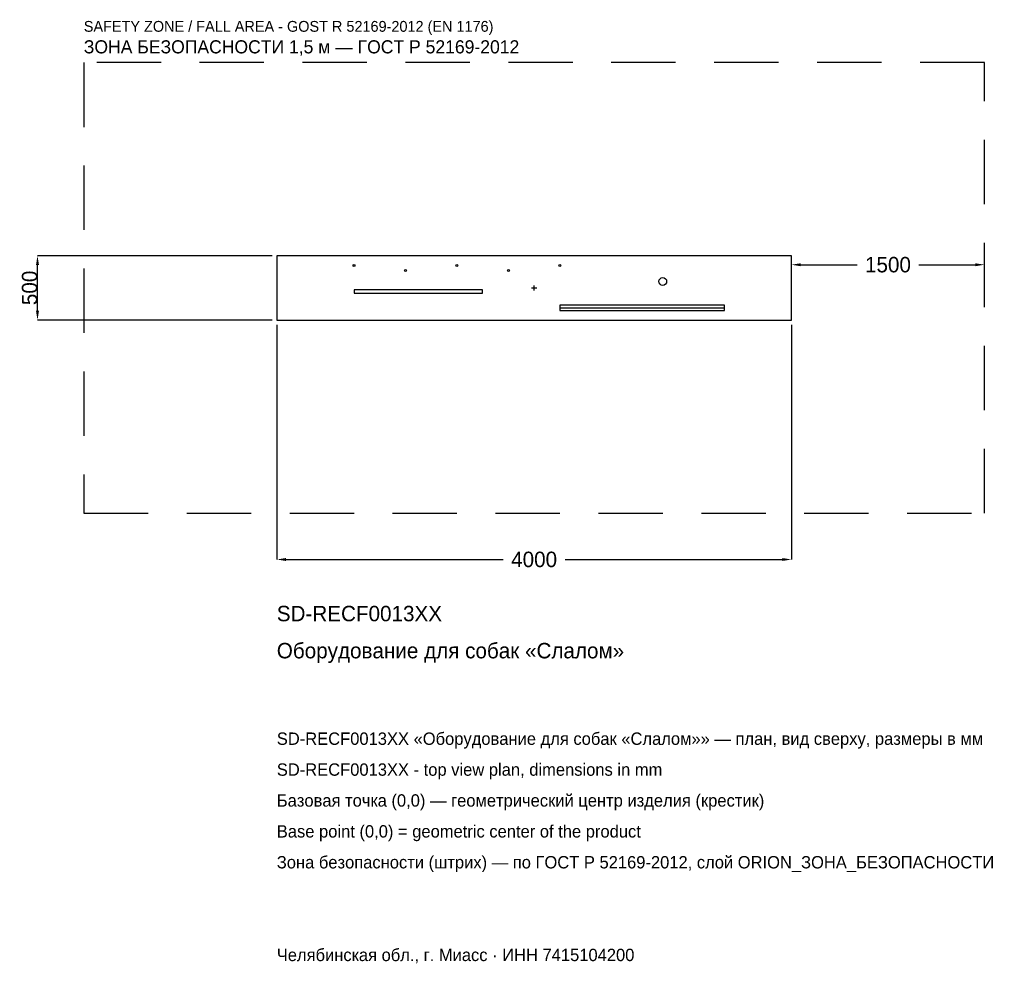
# Model space of a CAD drawing. Header units: metres. Extents: x -3998 to 3654, y -5255 to 2084.
import ezdxf

# ---------------------------------------------------------------- set-up
doc = ezdxf.new("R2010")
doc.units = ezdxf.units.M
doc.linetypes.add('DASHED', pattern=[800, 500, -300])
for name, color, linetype in [('ORION_ДАННЫЕ', 3, 'Continuous'), ('ORION_ЗОНА_БЕЗОПАСНОСТИ', 1, 'Continuous'), ('ORION_КОНТУР', 7, 'Continuous'), ('ORION_РАЗМЕРЫ', 8, 'Continuous')]:
    doc.layers.add(name, color=color, linetype=linetype)
doc.dimstyles.new('ORION', dxfattribs={"dimtxt": 120, "dimasz": 72, "dimexe": 1.25, "dimexo": 36, "dimtad": 1, "dimdec": 0, "dimcen": 2.5, "dimazin": 3, "dimtfac": 1, "dimtmove": 0, "dimatfit": 3, "dimarcsym": 0})

# ---------------------------------------------------------------- blocks, each defined once
blk = doc.blocks.new('_CLOSEDFILLED')
at = {"color": 0, "linetype": 'BYBLOCK'}
blk.add_solid([(-1, 0.16), (0, 0), (-1, -0.16)], dxfattribs=at)
blk = doc.blocks.new('*D1')
for p, q in [((-2000, -286), (-2000, -2110)), ((2000, -286), (2000, -2110)), ((-1928, -2110), (-240, -2110)), ((240, -2110), (1928, -2110))]:
    blk.add_line(p, q)
at = {"layer": 'Defpoints'}
for p in [(-2000, -250), (2000, -250), (-2000, -2110)]:
    blk.add_point(p, dxfattribs=at)
at = {"layer": 'ORION_РАЗМЕРЫ', "xscale": 72, "yscale": 72, "rotation": 180}
blk.add_blockref('_CLOSEDFILLED', (-2000, -2110), dxfattribs=at)
at = {"layer": 'ORION_РАЗМЕРЫ', "xscale": 72, "yscale": 72}
blk.add_blockref('_CLOSEDFILLED', (2000, -2110), dxfattribs=at)
at = {"layer": 'ORION_РАЗМЕРЫ', "insert": (0, -2110), "char_height": 120, "attachment_point": 5}
blk.add_mtext('4000', dxfattribs=at)
blk = doc.blocks.new('*D2')
for p, q in [((-2036, 250), (-3860, 250)), ((-3860, -178), (-3860, 178)), ((-2036, -250), (-3860, -250))]:
    blk.add_line(p, q)
at = {"layer": 'Defpoints'}
for p in [(-2000, 250), (-3860, -250), (-2000, -250)]:
    blk.add_point(p, dxfattribs=at)
at = {"layer": 'ORION_РАЗМЕРЫ', "xscale": 72, "yscale": 72}
for p, rotation in [((-3860, 250), 90), ((-3860, -250), 270)]:
    blk.add_blockref('_CLOSEDFILLED', p, dxfattribs=dict(at, rotation=rotation))
at = {"layer": 'ORION_РАЗМЕРЫ', "insert": (-3920.625, 0), "char_height": 120, "attachment_point": 5, "rotation": 90}
blk.add_mtext('500', dxfattribs=at)
blk = doc.blocks.new('*D3')
for p, q in [((2000, 36), (2000, 180)), ((2072, 180), (2510, 180)), ((2990, 180), (3428, 180)), ((3500, 36), (3500, 180))]:
    blk.add_line(p, q)
at = {"layer": 'Defpoints'}
for p in [(2000, 180), (2000, 0), (3500, 0)]:
    blk.add_point(p, dxfattribs=at)
at = {"layer": 'ORION_РАЗМЕРЫ', "xscale": 72, "yscale": 72, "rotation": 180}
blk.add_blockref('_CLOSEDFILLED', (2000, 180), dxfattribs=at)
at = {"layer": 'ORION_РАЗМЕРЫ', "xscale": 72, "yscale": 72}
blk.add_blockref('_CLOSEDFILLED', (3500, 180), dxfattribs=at)
at = {"layer": 'ORION_РАЗМЕРЫ', "insert": (2750, 180), "char_height": 120, "attachment_point": 5}
blk.add_mtext('1500', dxfattribs=at)
blk = doc.blocks.new('ОРИОН SD-RECF0013XX Оборудование для собак Слалом')
at = {"layer": 'ORION_ЗОНА_БЕЗОПАСНОСТИ', "linetype": 'DASHED'}
blk.add_lwpolyline([(-3500, -1750), (3500, -1750), (3500, 1750), (-3500, 1750)], close=True, dxfattribs=at)
at = {"layer": 'ORION_КОНТУР'}
blk.add_line((200, -155), (1480, -155), dxfattribs=at)
for points in [[(-2000, -250), (2000, -250), (2000, 250), (-2000, 250)], [(-1400, -40), (-400, -40), (-400, -15), (-1400, -15)], [(200, -175), (1480, -175), (1480, -135), (200, -135)]]:
    blk.add_lwpolyline(points, close=True, dxfattribs=at)
for centre, radius in [((-1400, 175), 7.5), ((-600, 175), 7.5), ((200, 175), 7.5), ((-1000, 135), 7.5), ((-200, 135), 7.5), ((1000, 50), 30)]:
    blk.add_circle(centre, radius, dxfattribs=at)
at = {"layer": 'ORION_РАЗМЕРЫ'}
for p, q in [((-20, 0), (20, 0)), ((0, -20), (0, 20))]:
    blk.add_line(p, q, dxfattribs=at)
at = {"layer": 'ORION_ДАННЫЕ'}
for tag, p in [('АРТИКУЛ', (-2000, -2590)), ('НАИМЕНОВАНИЕ', (-2000, -2878))]:
    blk.add_attdef(tag, p, '', height=120, dxfattribs=at)
at = {"layer": 'ORION_ДАННЫЕ', "flags": 1}
for tag, p in [('ПРОИЗВОДИТЕЛЬ', (-2000, -3166)), ('ТЕЛЕФОН', (-2000, -3454)), ('САЙТ', (-2000, -4030)), ('АДРЕС', (-2000, -4318)), ('РЕКВИЗИТЫ', (-2000, -4606)), ('ГАБАРИТЫ', (-2000, -4894)), ('ЗОНА_БЕЗОПАСНОСТИ', (-2000, -5182))]:
    blk.add_attdef(tag, p, '', height=120, dxfattribs=at)
at = {"layer": 'ORION_ЗОНА_БЕЗОПАСНОСТИ', "color": 1}
for s, height, p in [('SAFETY ZONE / FALL AREA - GOST R 52169-2012 (EN 1176)', 84, (-3500, 1990)), ('ЗОНА БЕЗОПАСНОСТИ 1,5 м — ГОСТ Р 52169-2012', 102, (-3500, 1822))]:
    blk.add_text(s, height=height, dxfattribs=at).set_placement(p)
at = {"layer": 'ORION_РАЗМЕРЫ'}
dim = blk.add_linear_dim(base=(-3860, -250), p1=(-2000, -250), p2=(-2000, 250), angle=90, dimstyle='ORION', dxfattribs=at)
dim.commit()
dim.dimension.update_dxf_attribs({"geometry": '*D2', "text_midpoint": (-3920.6, 0)})
for base, p1, p2, picture, middle in [((2000, 180), (2000, 0), (3500, 0), '*D3', (2750, 180)), ((-2000, -2110), (-2000, -250), (2000, -250), '*D1', (0, -2110))]:
    dim = blk.add_linear_dim(base=base, p1=p1, p2=p2, dimstyle='ORION', dxfattribs=at)
    dim.commit()
    dim.dimension.update_dxf_attribs({"geometry": picture, "text_midpoint": middle})

msp = doc.modelspace()

# ---------------------------------------------------------------- block references
msp.add_blockref('ОРИОН SD-RECF0013XX Оборудование для собак Слалом', (0, 0)).add_auto_attribs({'АРТИКУЛ': 'SD-RECF0013XX', 'НАИМЕНОВАНИЕ': 'Оборудование для собак «Слалом»'})

# ---------------------------------------------------------------- texts
at = {"layer": 'ORION_ДАННЫЕ', "color": 3}
for s, p in [('SD-RECF0013XX «Оборудование для собак «Слалом»» — план, вид сверху, размеры в мм', (-2000, -3550)), ('SD-RECF0013XX - top view plan, dimensions in mm', (-2000, -3790)), ('Челябинская обл., г. Миасс · ИНН 7415104200', (-2000, -5230))]:
    msp.add_text(s, height=96, dxfattribs=at).set_placement(p)
at = {"layer": 'ORION_ДАННЫЕ', "color": 7}
for s, p in [('Базовая точка (0,0) — геометрический центр изделия (крестик)', (-2000, -4030)), ('Base point (0,0) = geometric center of the product', (-2000, -4270))]:
    msp.add_text(s, height=96, dxfattribs=at).set_placement(p)
at = {"layer": 'ORION_ДАННЫЕ', "color": 1}
msp.add_text('Зона безопасности (штрих) — по ГОСТ Р 52169-2012, слой ORION_ЗОНА_БЕЗОПАСНОСТИ', height=96, dxfattribs=at).set_placement((-2000, -4510))

doc.saveas('drawing.dxf')
